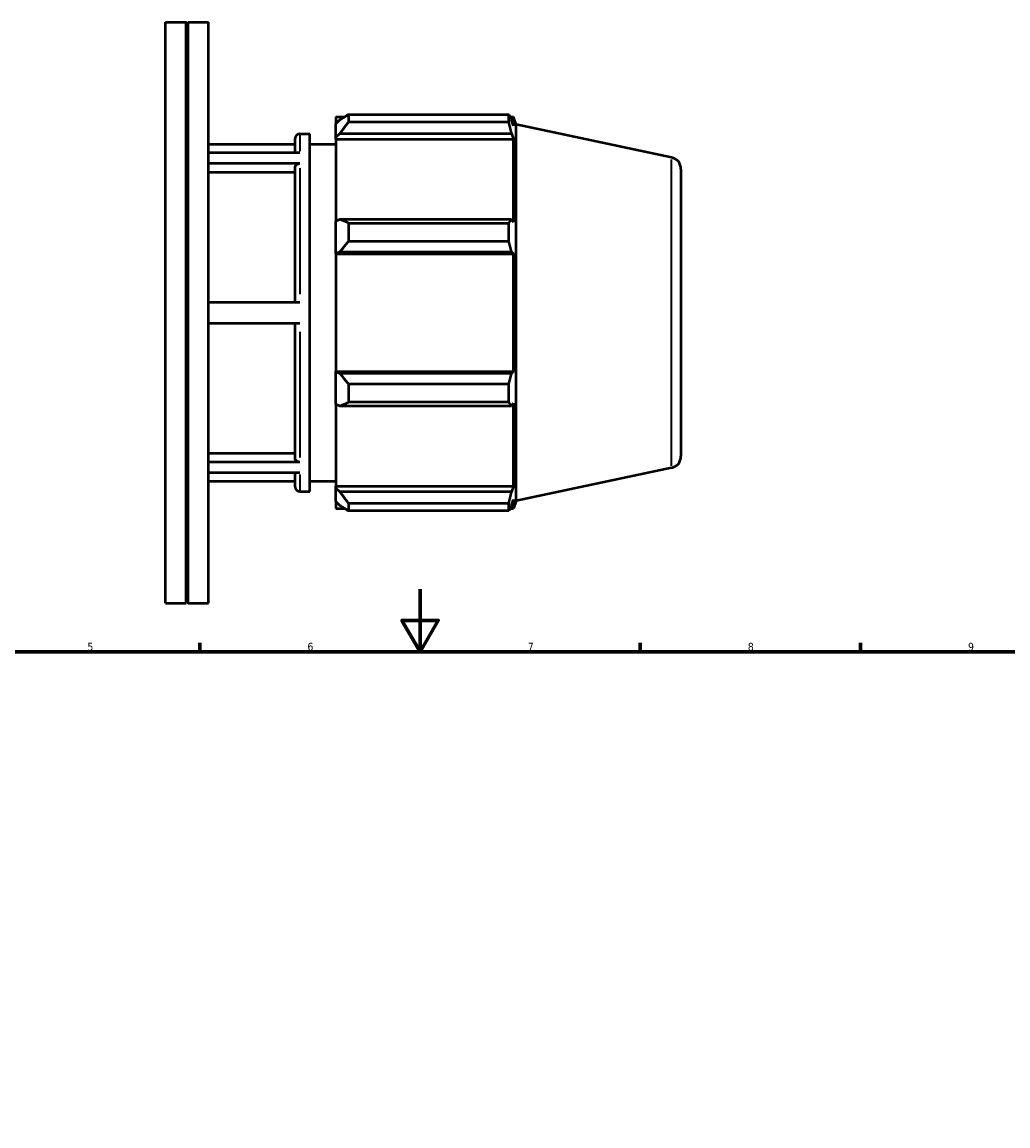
# Model space of a CAD drawing. Header units: millimetres. Extents: x -123 to 921, y -93 to 779.
# Tile 5 of 6: x 294 to 608, y 423 to 774. Entities that reach past the tile are written whole.
import ezdxf

# ---------------------------------------------------------------- set-up
doc = ezdxf.new("R2010")
doc.units = ezdxf.units.MM
for name, color, linetype, lineweight in [('Border (ISO)', 7, 'Continuous', 70), ('Visible (ISO)', 7, 'Continuous', 50), ('Visible Narrow (ISO)', 7, 'Continuous', 35)]:
    doc.layers.add(name, color=color, linetype=linetype, lineweight=lineweight)
doc.styles.add('Note Text (ISO)', font='tahoma.ttf')

# ---------------------------------------------------------------- blocks, each defined once
blk = doc.blocks.new('Borders Default Border')
at = {"layer": 'Border (ISO)'}
for p, q in [((350.42, 574), (350.42, 576.9)), ((490.58, 574), (490.58, 576.9)), ((560.67, 574), (560.67, 576.9))]:
    blk.add_line(p, q, dxfattribs=at)
at = {"layer": 'Border (ISO)', "flags": 128}
for points in [[(420.5, 594), (420.5, 574), (414.73, 584), (426.27, 584), (420.5, 574)], [(20, 20), (20, 574), (821, 574), (821, 20), (20, 20)]]:
    blk.add_lwpolyline(points, dxfattribs=at)
at = {"layer": 'Border (ISO)', "color": 232, "true_color": 0xca0064, "char_height": 2.5, "attachment_point": 7, "style": 'Note Text (ISO)'}
for s, insert in [('5', (314.64, 574.35)), ('6', (384.66, 574.35)), ('7', (454.77, 574.4)), ('8', (524.81, 574.34)), ('9', (594.88, 574.35))]:
    blk.add_mtext(s, dxfattribs=dict(at, insert=insert))

msp = doc.modelspace()

# ---------------------------------------------------------------- linework, layer by layer
at = {"layer": 'Visible (ISO)'}
for p, q in [((339.531, 589.482), (339.531, 774.482)), ((339.531, 774.482), (346.065, 774.482)), ((346.065, 589.482), (346.065, 774.482)), ((346.365, 774.182), (346.065, 774.482)), ((346.365, 774.182), (346.665, 774.482)), ((346.365, 589.782), (346.365, 774.182)), ((346.665, 589.482), (346.665, 774.482)), ((346.665, 774.482), (353.198, 774.482)), ((353.198, 589.482), (353.198, 774.482)), ((397.671, 745.025), (397.671, 742.602)), ((397.671, 745.025), (448.746, 745.025)), ((448.746, 742.602), (448.746, 745.025)), ((393.651, 744.292), (393.651, 742.047)), ((393.651, 744.292), (396.504, 744.292)), ((394.991, 743.325), (393.651, 742.047)), ((393.651, 737.846), (393.651, 742.047)), ((448.746, 742.602), (397.671, 742.602)), ((449.125, 744.292), (450.27, 744.292)), ((450.27, 741.408), (449.617, 743.325)), ((451.051, 741.887), (450.27, 744.292)), ((450.27, 741.408), (450.27, 744.292)), ((451.051, 622.077), (451.051, 741.887)), ((500.561, 731.364), (451.051, 741.887)), ((382.266, 738.932), (385.451, 738.932)), ((385.451, 625.032), (385.451, 738.932)), ((393.651, 737.846), (394.991, 739.035)), ((394.991, 739.035), (449.617, 739.035)), ((449.617, 739.035), (450.27, 737.252)), ((353.198, 735.582), (380.766, 735.582)), ((380.766, 732.842), (380.766, 737.432)), ((385.451, 735.582), (393.651, 735.582)), ((393.651, 737.252), (393.651, 737.846)), ((393.651, 737.252), (393.651, 711.063)), ((393.651, 737.252), (450.27, 737.252)), ((450.27, 710.754), (450.27, 737.252)), ((382.266, 732.842), (353.198, 732.842)), ((382.266, 729.48), (353.198, 729.48)), ((380.766, 685.22), (380.766, 728.179)), ((503.531, 727.696), (503.531, 636.269)), ((380.766, 726.573), (353.198, 726.573)), ((394.991, 711.682), (393.651, 711.063)), ((393.651, 700.921), (393.651, 711.063)), ((449.617, 711.682), (394.991, 711.682)), ((397.671, 710.518), (397.671, 704.669)), ((397.671, 710.518), (448.746, 710.518)), ((448.746, 704.669), (448.746, 710.518)), ((450.27, 710.754), (449.617, 711.682)), ((448.746, 704.669), (397.671, 704.669)), ((393.651, 700.921), (394.991, 701.324)), ((393.651, 700.719), (393.651, 700.921)), ((393.651, 700.719), (393.651, 663.245)), ((393.651, 700.719), (450.27, 700.719)), ((394.991, 701.324), (449.617, 701.324)), ((449.617, 701.324), (450.27, 700.719)), ((450.27, 663.245), (450.27, 700.719)), ((382.266, 685.22), (353.198, 685.22)), ((382.266, 678.52), (353.198, 678.52)), ((380.766, 635.662), (380.766, 678.52)), ((393.651, 663.044), (393.651, 663.245)), ((393.651, 663.245), (450.27, 663.245)), ((393.651, 652.901), (393.651, 663.044)), ((394.991, 662.641), (393.651, 663.044)), ((449.617, 662.641), (394.991, 662.641)), ((450.27, 663.245), (449.617, 662.641)), ((397.671, 659.296), (397.671, 653.447)), ((397.671, 659.296), (448.746, 659.296)), ((448.746, 653.447), (448.746, 659.296)), ((393.651, 652.901), (394.991, 652.283)), ((393.651, 652.901), (393.651, 626.713)), ((394.991, 652.283), (449.617, 652.283)), ((448.746, 653.447), (397.671, 653.447)), ((449.617, 652.283), (450.27, 653.211)), ((450.27, 626.713), (450.27, 653.211)), ((353.198, 637.267), (380.766, 637.267)), ((382.266, 634.361), (353.198, 634.361)), ((500.561, 632.601), (451.051, 622.077)), ((382.266, 631.022), (353.198, 631.022)), ((380.766, 626.532), (380.766, 631.022)), ((353.198, 628.382), (380.766, 628.382)), ((385.451, 628.382), (393.651, 628.382)), ((393.651, 626.118), (393.651, 626.713)), ((393.651, 626.713), (450.27, 626.713)), ((393.651, 621.917), (393.651, 626.118)), ((394.991, 624.93), (393.651, 626.118)), ((450.27, 626.713), (449.617, 624.93)), ((382.266, 625.032), (385.451, 625.032)), ((449.617, 624.93), (394.991, 624.93)), ((449.617, 620.639), (450.27, 622.556)), ((450.27, 619.672), (450.27, 622.556)), ((451.051, 622.077), (450.27, 619.672)), ((393.651, 621.917), (394.991, 620.639)), ((393.651, 621.917), (393.651, 619.672)), ((393.651, 619.672), (396.504, 619.672)), ((397.671, 621.363), (397.671, 618.94)), ((397.671, 621.363), (448.746, 621.363)), ((448.746, 618.94), (397.671, 618.94)), ((448.746, 618.94), (448.746, 621.363)), ((449.125, 619.672), (450.27, 619.672)), ((339.531, 589.482), (346.065, 589.482)), ((346.365, 589.782), (346.065, 589.482)), ((346.365, 589.782), (346.665, 589.482)), ((346.665, 589.482), (353.198, 589.482))]:
    msp.add_line(p, q, dxfattribs=at)
for centre, radius, start, end in [((382.266, 737.432), 1.5, 90, 180), ((499.781, 727.696), 3.75, 0, 78), ((499.781, 636.269), 3.75, 282, 0), ((382.266, 626.532), 1.5, 180, 270)]:
    msp.add_arc(centre, radius, start, end, dxfattribs=at)
for points, weights in [([(397.671, 745.025), (396.278, 744.158), (394.991, 743.325)], [1.01486603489, 1.01061630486, 1.00556283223]), ([(448.746, 745.025), (449.199, 744.158), (449.617, 743.325)], [1, 1.00116524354, 1.0015136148]), ([(394.991, 739.035), (396.278, 740.782), (397.671, 742.602)], [1.00556283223, 1.01061630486, 1.01486603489]), ([(449.617, 739.035), (449.199, 740.782), (448.746, 742.602)], [1.0015136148, 1.00116524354, 1]), ([(397.671, 710.518), (396.278, 711.112), (394.991, 711.682)], [1.01486603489, 1.01061630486, 1.00556283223]), ([(448.746, 710.518), (449.199, 711.112), (449.617, 711.682)], [1, 1.00116524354, 1.0015136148]), ([(394.991, 701.324), (396.278, 702.962), (397.671, 704.669)], [1.00556283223, 1.01061630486, 1.01486603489]), ([(449.617, 701.324), (449.199, 702.962), (448.746, 704.669)], [1.0015136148, 1.00116524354, 1]), ([(397.671, 659.296), (396.278, 661.002), (394.991, 662.641)], [1.01486603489, 1.01061630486, 1.00556283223]), ([(448.746, 659.296), (449.199, 661.002), (449.617, 662.641)], [1, 1.00116524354, 1.0015136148]), ([(394.991, 652.283), (396.278, 652.853), (397.671, 653.447)], [1.00556283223, 1.01061630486, 1.01486603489]), ([(449.617, 652.283), (449.199, 652.853), (448.746, 653.447)], [1.0015136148, 1.00116524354, 1]), ([(397.671, 621.363), (396.278, 623.183), (394.991, 624.93)], [1.01486603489, 1.01061630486, 1.00556283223]), ([(448.746, 621.363), (449.199, 623.183), (449.617, 624.93)], [1, 1.00116524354, 1.0015136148]), ([(394.991, 620.639), (396.278, 619.807), (397.671, 618.94)], [1.00556283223, 1.01061630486, 1.01486603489]), ([(449.617, 620.639), (449.199, 619.807), (448.746, 618.94)], [1.0015136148, 1.00116524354, 1])]:
    msp.add_rational_spline(points, weights, degree=2, dxfattribs=at)
for points, knots in [([(380.766, 728.179), (380.766, 728.34), (380.809, 728.529), (380.951, 728.826), (381.074, 728.986), (381.336, 729.213), (381.521, 729.32), (381.863, 729.443), (382.08, 729.48), (382.266, 729.48)], [0.66709, 0.66709, 0.66709, 0.66709, 0.72276796, 0.72276796, 0.77838867, 0.77838867, 0.83394394, 0.83394394, 0.88944666, 0.88944666, 0.88944666, 0.88944666]), ([(382.266, 634.361), (382.08, 634.361), (381.863, 634.399), (381.521, 634.521), (381.336, 634.628), (381.074, 634.855), (380.951, 635.016), (380.809, 635.312), (380.766, 635.502), (380.766, 635.662)], [0, 0, 0, 0, 0.05550691, 0.05550691, 0.11105977, 0.11105977, 0.16666987, 0.16666987, 0.22233003, 0.22233003, 0.22233003, 0.22233003])]:
    msp.add_open_spline(points, degree=3, knots=knots, dxfattribs=at)
at = {"layer": 'Visible Narrow (ISO)'}
for p, q in [((382.266, 738.917), (382.266, 733.426)), ((382.266, 727.969), (382.266, 687.858)), ((500.561, 633.209), (500.561, 730.756)), ((382.266, 675.883), (382.266, 635.863)), ((382.266, 630.448), (382.266, 625.048))]:
    msp.add_line(p, q, dxfattribs=at)

# ---------------------------------------------------------------- block references
msp.add_blockref('Borders Default Border', (0, 0))

doc.saveas('drawing.dxf')
